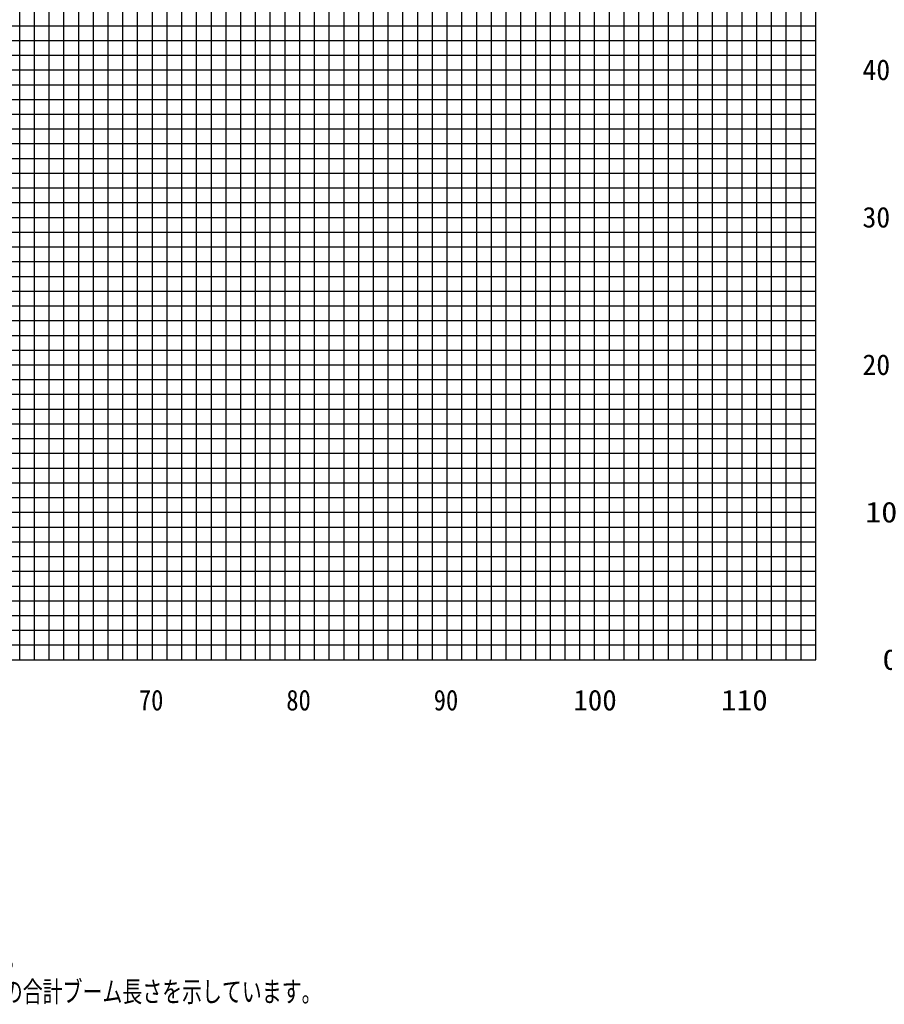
# Model space of a CAD drawing. Extents: x -439399 to 62702, y -349596 to 51651.
# Tile 43 of 63: x -85374 to -26723, y -349596 to -282821. Entities that reach past the tile are written whole.
import ezdxf

# ---------------------------------------------------------------- set-up
doc = ezdxf.new("R2010")
doc.units = 0
doc.layers.get('0').update_dxf_attribs({"linetype": 'CONTINUOUS'})

msp = doc.modelspace()

# ---------------------------------------------------------------- linework, layer by layer
at = {"color": 252, "linetype": 'Continuous'}
for p, q in [((-85372.192684, -326227.499775), (-85372.192684, -176227.499775)), ((-84372.192684, -326227.499775), (-84372.192684, -176227.499775)), ((-83372.192684, -326227.499775), (-83372.192684, -176227.499775)), ((-77372.192684, -326227.499775), (-77372.192684, -176227.499775)), ((-75372.192684, -326227.499775), (-75372.192684, -176227.499775)), ((-74372.192684, -326227.499775), (-74372.192684, -176227.499775)), ((-73372.192684, -326227.499775), (-73372.192684, -176227.499775)), ((-72372.192684, -326227.499775), (-72372.192684, -176227.499775)), ((-71372.192684, -326227.499775), (-71372.192684, -176227.499775)), ((-70372.192684, -326227.499775), (-70372.192684, -176227.499775)), ((-69372.192684, -326227.499775), (-69372.192684, -176227.499775)), ((-68372.192684, -326227.499775), (-68372.192684, -176227.499775)), ((-67372.192684, -326227.499775), (-67372.192684, -176227.499775)), ((-61372.192684, -326227.499775), (-61372.192684, -176227.499775)), ((-60372.192684, -326227.499775), (-60372.192684, -176227.499775)), ((-59372.192684, -326227.499775), (-59372.192684, -176227.499775)), ((-58372.192684, -326227.499775), (-58372.192684, -176227.499775)), ((-57372.192684, -326227.499775), (-57372.192684, -176227.499775)), ((-55372.192684, -326227.499775), (-55372.192684, -176227.499775)), ((-54372.192684, -326227.499775), (-54372.192684, -176227.499775)), ((-48372.192684, -326227.499775), (-48372.192684, -176227.499775)), ((-47372.192684, -326227.499775), (-47372.192684, -176227.499775)), ((-45372.192684, -326227.499775), (-45372.192684, -176227.499775)), ((-44372.192684, -326227.499775), (-44372.192684, -176227.499775)), ((-43372.192684, -326227.499775), (-43372.192684, -176227.499775)), ((-42372.192684, -326227.499775), (-42372.192684, -176227.499775)), ((-41372.192684, -326227.499775), (-41372.192684, -176227.499775)), ((-40372.192684, -326227.499775), (-40372.192684, -176227.499775)), ((-39372.192684, -326227.499775), (-39372.192684, -176227.499775)), ((-38372.192684, -326227.499775), (-38372.192684, -176227.499775)), ((-37372.192684, -326227.499775), (-37372.192684, -176227.499775)), ((-35372.192684, -326227.499775), (-35372.192684, -176227.499775)), ((-34372.192684, -326227.499775), (-34372.192684, -176227.499775)), ((-33372.192684, -326227.499775), (-33372.192684, -176227.499775)), ((-32372.192684, -326227.499775), (-32372.192684, -176227.499775)), ((-31372.192684, -326227.499775), (-31372.192684, -176227.499775)), ((-82372.192684, -326227.499775), (-82372.192684, -194227.499775)), ((-81372.192684, -326227.499775), (-81372.192684, -194227.499775)), ((-80372.192684, -326227.499775), (-80372.192684, -194227.499775)), ((-79372.192684, -326227.499775), (-79372.192684, -194227.499775)), ((-78372.192684, -326227.499775), (-78372.192684, -194227.499775)), ((-65372.192684, -326227.499775), (-65372.192684, -211227.499775)), ((-64372.192684, -326227.499775), (-64372.192684, -211227.499775)), ((-63372.192684, -326227.499775), (-63372.192684, -211227.499775)), ((-62372.192684, -326227.499775), (-62372.192684, -211227.499775)), ((-53372.192684, -326227.499775), (-53372.192684, -231227.499775)), ((-52372.192684, -326227.499775), (-52372.192684, -231227.499775)), ((-51372.192684, -326227.499775), (-51372.192684, -231227.499775)), ((-50372.192684, -326227.499775), (-50372.192684, -231227.499775)), ((-49372.192684, -326227.499775), (-49372.192684, -231227.499775)), ((-141744.935882, -283227.499775), (-31372.192684, -283227.499775)), ((-141885.476717, -284227.499775), (-31372.192684, -284227.499775)), ((-142026.017552, -285227.499775), (-31372.192684, -285227.499775)), ((-142307.099221, -287227.499775), (-31372.192684, -287227.499775)), ((-142447.640056, -288227.499775), (-31372.192684, -288227.499775)), ((-142588.18089, -289227.499775), (-31372.192684, -289227.499775)), ((-142671.16327, -290227.499775), (-31372.192684, -290227.499775)), ((-142811.704105, -291227.499775), (-31372.192684, -291227.499775)), ((-142952.24494, -292227.499775), (-31372.192684, -292227.499775)), ((-143092.785774, -293227.499775), (-31372.192684, -293227.499775)), ((-143233.326609, -294227.499775), (-31372.192684, -294227.499775)), ((-143373.867444, -295227.499775), (-31372.192684, -295227.499775)), ((-143654.949113, -297227.499775), (-31372.192684, -297227.499775)), ((-143795.489948, -298227.499775), (-31372.192684, -298227.499775)), ((-143712.340273, -299227.499775), (-31372.192684, -299227.499775)), ((-144016.990336, -300227.499775), (-31372.192684, -300227.499775)), ((-144157.531171, -301227.499775), (-31372.192684, -301227.499775)), ((-144298.072006, -302227.499775), (-31372.192684, -302227.499775)), ((-144438.61284, -303227.499775), (-31372.192684, -303227.499775)), ((-144579.153675, -304227.499775), (-31372.192684, -304227.499775)), ((-144719.69451, -305227.499775), (-31372.192684, -305227.499775)), ((-145000.776179, -307227.499775), (-31372.192684, -307227.499775)), ((-145141.317014, -308227.499775), (-31372.192684, -308227.499775)), ((-145235.406023, -309227.499775), (-31372.192684, -309227.499775)), ((-145318.674083, -310227.499775), (-31372.192684, -310227.499775)), ((-145459.214917, -311227.499775), (-31372.192684, -311227.499775)), ((-145599.755752, -312227.499775), (-31372.192684, -312227.499775)), ((-145544.493626, -313227.499775), (-31372.192684, -313227.499775)), ((-145458.024652, -314227.499775), (-31372.192684, -314227.499775)), ((-145416.115377, -315227.499775), (-31372.192684, -315227.499775)), ((-145332.296826, -317227.499775), (-31372.192684, -317227.499775)), ((-145290.38755, -318227.499775), (-31372.192684, -318227.499775)), ((-145206.433588, -319227.499775), (-31372.192684, -319227.499775)), ((-145164.524312, -320227.499775), (-31372.192684, -320227.499775)), ((-145122.615037, -321227.499775), (-31372.192684, -321227.499775)), ((-143104.747471, -322227.499775), (-31372.192684, -322227.499775)), ((-142225.701449, -323227.499775), (-31372.192684, -323227.499775)), ((-141183.413694, -324227.499775), (-31372.192684, -324227.499775)), ((-141183.413694, -325227.499775), (-31372.192684, -325227.499775))]:
    msp.add_line(p, q, dxfattribs=at)
at = {"color": 14, "linetype": 'Continuous'}
for p, q in [((-76372.192684, -326227.499775), (-76372.192684, -176227.499775)), ((-56372.192684, -326227.499775), (-56372.192684, -176227.499775)), ((-46372.192684, -326227.499775), (-46372.192684, -176227.499775)), ((-36372.192684, -326227.499775), (-36372.192684, -176227.499775)), ((-66372.192684, -326227.499775), (-66372.192684, -211227.499775)), ((-142166.558386, -286227.499775), (-31372.192684, -286227.499775)), ((-143514.408278, -296227.499775), (-31372.192684, -296227.499775)), ((-144860.235344, -306227.499775), (-31372.192684, -306227.499775)), ((-145374.206101, -316227.499775), (-31372.192684, -316227.499775)), ((-146372.192684, -326227.499775), (-31372.192684, -326227.499775))]:
    msp.add_line(p, q, dxfattribs=at)
at = {"color": 151, "linetype": 'Continuous'}
msp.add_line((-146372.192684, -326227.499775), (-31372.192684, -326227.499775), dxfattribs=at)

# ---------------------------------------------------------------- texts
at = {"color": 7, "linetype": 'Continuous', "char_height": 1400}
for s, insert, attachment_point in [('\\W0.985907;\\A1; 40', (-29142.32968, -286227.529399), 4), ('\\W0.985907;\\A1; 30', (-29142.32968, -296227.529622), 4), ('\\W0.985907;\\A1; 20', (-29142.32968, -306227.523742), 4), ('\\W1.142400;\\A1; 10', (-29105.814604, -316227.511759), 4), ('\\W1.179856;\\A1;  0', (-29097.074937, -326227.499775), 4), ('\\W0.872378;\\A1;70', (-77288.371859, -328265.577678), 1), ('\\W0.872378;\\A1;80', (-67288.371859, -328265.577678), 1), ('\\W0.872378;\\A1;90', (-57288.371859, -328265.577678), 1), ('\\W1.028160;\\A1;100', (-47811.798821, -328265.577678), 1), ('\\W1.107249;\\A1;110', (-37793.344687, -328265.577678), 1), ('\\W0.742421;\\A1;(注意)1.上図はブームおよびジブのたわみを含んでいません｡\\P\u3000\u3000\u3000 2.カウンタウエイト208ｔ、アウトリガ張出幅9.0m、\\P\u3000\u3000\u3000\u3000\u3000\u3000アシストジャッキ使用時の性能を図示しています。\\P    3.ブーム長さは、4段ESPブームと12.5mフィックスブームの合計ブーム長さを示しています。', (-124148.392844, -341036.161651), 1)]:
    msp.add_mtext(s, dxfattribs=dict(at, insert=insert, attachment_point=attachment_point))

doc.saveas('drawing.dxf')
